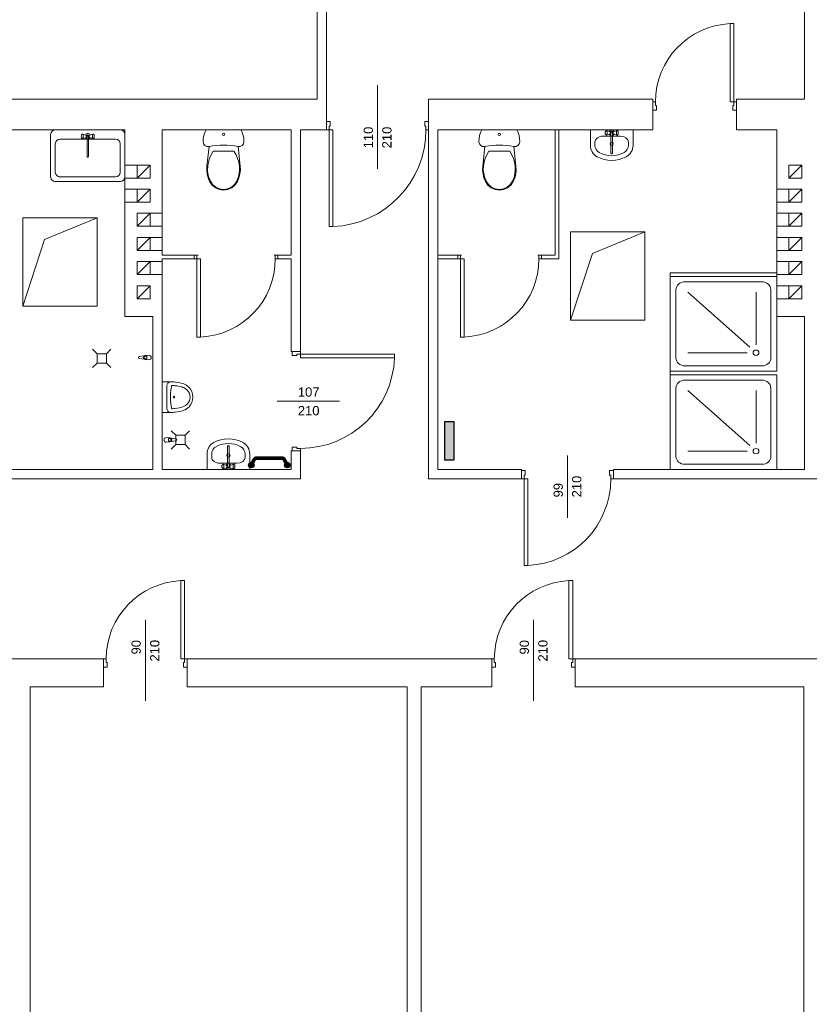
# Model space of a CAD drawing. Header units: millimetres. Extents: x 12683 to 90307, y 30842 to 62253.
# Tile 38 of 152: x 49751 to 50602, y 35374 to 36434. Entities that reach past the tile are written whole.
import ezdxf

# ---------------------------------------------------------------- set-up
doc = ezdxf.new("R2010")
doc.units = ezdxf.units.MM
doc.header["$LTSCALE"] = 0.6
doc.layers.add('zzz_podklady_drzwi_opisy', color=252, linetype='Continuous', lineweight=15)
doc.layers.add('zzz_podklady_sciany', color=252, linetype='Continuous', lineweight=15)
doc.layers.add('zzz_podklady_grzejniki_ist', color=252, linetype='Continuous')
doc.styles.add('GENERATED_STYLE_1', font='ARIAL.TTF')

msp = doc.modelspace()

# ---------------------------------------------------------------- hatches: boundary and pattern name
at = {"layer": 'zzz_podklady_grzejniki_ist'}
msp.add_hatch(color=256, dxfattribs=at).paths.add_polyline_path([(50208.6, 35959.8), (50218.6, 35959.8), (50218.6, 36001.6), (50208.6, 36001.6)], flags=0)
for points in [[(50003.5, 35954.5, 1), (49997.5, 35954.5, 1)], [(50042.3, 35954.5, 1), (50036.3, 35954.5, 1)]]:
    msp.add_hatch(color=256, dxfattribs=at).paths.add_polyline_path(points)

# ---------------------------------------------------------------- linework, layer by layer
at = {"layer": 'zzz_podklady_drzwi_opisy'}
for p, q in [((50520.2, 36430.1), (50516.2, 36430.1)), ((50516.2, 36430.1), (50516.2, 36345.7)), ((50520.2, 36345.7), (50520.2, 36430.1)), ((50136.5, 36273.5), (50136.5, 36363.7)), ((50433, 36345.7), (50433, 36336.7)), ((50435.8, 36345.7), (50433, 36345.7)), ((50433, 36345.7), (50433, 36336.7)), ((50433, 36345.7), (50433, 36336.7)), ((50433, 36336.7), (50437, 36336.7)), ((50435.8, 36341.7), (50435.8, 36345.7)), ((50437, 36341.7), (50435.8, 36341.7)), ((50437, 36336.7), (50437, 36341.7)), ((50516.2, 36345.7), (50520.2, 36345.7)), ((50520.2, 36341.7), (50519, 36341.7)), ((50519, 36341.7), (50519, 36336.7)), ((50519, 36336.7), (50523, 36336.7)), ((50523, 36345.7), (50520.2, 36345.7)), ((50520.2, 36345.7), (50520.2, 36341.7)), ((50523, 36345.7), (50523, 36336.7)), ((50523, 36336.7), (50523, 36345.7)), ((50523, 36345.7), (50523, 36336.7)), ((50085.5, 36324.7), (50081.5, 36324.7)), ((50085.5, 36319.7), (50085.5, 36324.7)), ((50191.5, 36324.7), (50187.5, 36324.7)), ((50187.5, 36324.7), (50187.5, 36319.7)), ((50081.5, 36315.7), (50084.3, 36315.7)), ((50084.3, 36315.7), (50084.3, 36319.7)), ((50084.3, 36319.7), (50085.5, 36319.7)), ((50084.3, 36315.7), (50084.3, 36211.3)), ((50088.3, 36315.7), (50084.3, 36315.7)), ((50088.3, 36211.3), (50088.3, 36315.7)), ((50187.5, 36319.7), (50188.7, 36319.7)), ((50188.7, 36319.7), (50188.7, 36315.7)), ((50188.7, 36315.7), (50191.5, 36315.7)), ((50084.3, 36211.3), (50088.3, 36211.3)), ((49942, 36176.7), (49942, 36092.3)), ((49946, 36176.7), (49942, 36176.7)), ((49946, 36092.3), (49946, 36176.7)), ((50225.9, 36176.7), (50225.9, 36092.3)), ((50229.9, 36176.7), (50225.9, 36176.7)), ((50229.9, 36092.3), (50229.9, 36176.7)), ((49942, 36092.3), (49946, 36092.3)), ((50225.9, 36092.3), (50229.9, 36092.3)), ((50044.5, 36072.7), (50044.5, 36076.7)), ((50049.5, 36072.7), (50044.5, 36072.7)), ((50053.5, 36073.9), (50049.5, 36073.9)), ((50049.5, 36073.9), (50049.5, 36072.7)), ((50053.5, 36076.7), (50053.5, 36073.9)), ((50053.5, 36073.9), (50154.9, 36073.9)), ((50053.5, 36069.9), (50053.5, 36073.9)), ((50154.9, 36073.9), (50154.9, 36069.9)), ((50154.9, 36069.9), (50053.5, 36069.9)), ((50095.6, 36023.2), (50028.5, 36023.2)), ((50044.5, 35969.7), (50044.5, 35973.7)), ((50044.5, 35973.7), (50049.5, 35973.7)), ((50049.5, 35973.7), (50049.5, 35972.5)), ((50049.5, 35972.5), (50053.5, 35972.5)), ((50053.5, 35972.5), (50053.5, 35969.7)), ((50341, 35897.5), (50341, 35964.7)), ((50295.5, 35948.7), (50291.5, 35948.7)), ((50294.3, 35939.7), (50294.3, 35943.7)), ((50294.3, 35943.7), (50295.5, 35943.7)), ((50295.5, 35943.7), (50295.5, 35948.7)), ((50390.5, 35948.7), (50386.5, 35948.7)), ((50386.5, 35948.7), (50386.5, 35943.7)), ((50386.5, 35943.7), (50387.7, 35943.7)), ((50387.7, 35943.7), (50387.7, 35939.7)), ((50291.5, 35939.7), (50294.3, 35939.7)), ((50294.3, 35939.7), (50294.3, 35846.3)), ((50298.3, 35939.7), (50294.3, 35939.7)), ((50298.3, 35846.3), (50298.3, 35939.7)), ((50387.7, 35939.7), (50390.5, 35939.7)), ((50294.3, 35846.3), (50298.3, 35846.3)), ((49928.7, 35830.1), (49924.7, 35830.1)), ((49924.7, 35830.1), (49924.7, 35745.7)), ((49928.7, 35745.7), (49928.7, 35830.1)), ((50346.7, 35830.1), (50342.7, 35830.1)), ((50342.7, 35830.1), (50342.7, 35745.7)), ((50346.7, 35745.7), (50346.7, 35830.1)), ((49886.5, 35787.8), (49886.5, 35700.7)), ((50304.5, 35787.8), (50304.5, 35700.7)), ((49841.5, 35745.7), (49841.5, 35736.7)), ((49844.3, 35745.7), (49841.5, 35745.7)), ((49841.5, 35745.7), (49841.5, 35736.7)), ((49841.5, 35745.7), (49841.5, 35736.7)), ((49844.3, 35741.7), (49844.3, 35745.7)), ((49845.5, 35741.7), (49844.3, 35741.7)), ((49845.5, 35736.7), (49845.5, 35741.7)), ((49924.7, 35745.7), (49928.7, 35745.7)), ((49928.7, 35741.7), (49927.5, 35741.7)), ((49927.5, 35741.7), (49927.5, 35736.7)), ((49931.5, 35745.7), (49928.7, 35745.7)), ((49928.7, 35745.7), (49928.7, 35741.7)), ((49931.5, 35745.7), (49931.5, 35736.7)), ((49931.5, 35736.7), (49931.5, 35745.7)), ((49931.5, 35745.7), (49931.5, 35736.7)), ((50259.5, 35745.7), (50259.5, 35736.7)), ((50262.3, 35745.7), (50259.5, 35745.7)), ((50259.5, 35745.7), (50259.5, 35736.7)), ((50259.5, 35745.7), (50259.5, 35736.7)), ((50262.3, 35741.7), (50262.3, 35745.7)), ((50263.5, 35741.7), (50262.3, 35741.7)), ((50263.5, 35736.7), (50263.5, 35741.7)), ((50342.7, 35745.7), (50346.7, 35745.7)), ((50346.7, 35741.7), (50345.5, 35741.7)), ((50345.5, 35741.7), (50345.5, 35736.7)), ((50349.5, 35745.7), (50346.7, 35745.7)), ((50346.7, 35745.7), (50346.7, 35741.7)), ((50349.5, 35745.7), (50349.5, 35736.7)), ((50349.5, 35736.7), (50349.5, 35745.7)), ((50349.5, 35745.7), (50349.5, 35736.7)), ((49841.5, 35736.7), (49845.5, 35736.7)), ((49927.5, 35736.7), (49931.5, 35736.7)), ((50259.5, 35736.7), (50263.5, 35736.7)), ((50345.5, 35736.7), (50349.5, 35736.7))]:
    msp.add_line(p, q, dxfattribs=at)
for centre, radius, start, end in [((50520.2, 36345.7), 84.4, 92.7165, 180), ((50084.3, 36315.7), 104.4, 272.1958, 0), ((49942, 36176.7), 84.4, 272.7165, 0), ((50225.9, 36176.7), 84.4, 272.7165, 0), ((50053.5, 36073.9), 101.4, 270, 357.7392), ((50294.3, 35939.7), 93.4, 272.4545, 0), ((49928.7, 35745.7), 84.4, 92.7165, 180), ((50346.7, 35745.7), 84.4, 92.7165, 180)]:
    msp.add_arc(centre, radius, start, end, dxfattribs=at)
at = {"layer": 'zzz_podklady_grzejniki_ist'}
for p, q in [((50208.6, 36001.6), (50218.6, 36001.6)), ((50208.6, 36001.6), (50208.6, 35959.8)), ((50218.6, 36001.6), (50218.6, 35959.8)), ((50218.6, 35959.8), (50208.6, 35959.8))]:
    msp.add_line(p, q, dxfattribs=at)
at = {"layer": 'zzz_podklady_grzejniki_ist', "const_width": 4}
msp.add_lwpolyline([(50001.4, 35956.2), (50003.7, 35960.4, -0.276253), (50006.3, 35962), (50033.4, 35962, -0.276253), (50036.1, 35960.4), (50038.3, 35956.2)], format="xyb", dxfattribs=at)
at = {"layer": 'zzz_podklady_grzejniki_ist'}
for centre in [(50000.5, 35954.5), (50039.3, 35954.5)]:
    msp.add_circle(centre, 3, dxfattribs=at)
at = {"layer": 'zzz_podklady_sciany'}
for p, q in [((50071.5, 36910.7), (50071.5, 36348.7)), ((50081.5, 36348.7), (50081.5, 36910.7)), ((50596.5, 36910.7), (50596.5, 36348.7)), ((50071.5, 36348.7), (49536.5, 36348.7)), ((50081.5, 36324.7), (50081.5, 36348.7)), ((50191.5, 36324.7), (50191.5, 36348.7)), ((50433, 36348.7), (50191.5, 36348.7)), ((50433, 36348.7), (50433, 36315.7)), ((50596.5, 36348.7), (50523, 36348.7)), ((50523, 36348.7), (50523, 36315.7)), ((50081.5, 36315.7), (50081.5, 36324.7)), ((50081.5, 36324.7), (50081.5, 36315.7)), ((50081.5, 36315.7), (50081.5, 36324.7)), ((50191.5, 36315.7), (50191.5, 36324.7)), ((50191.5, 36315.7), (50191.5, 36324.7)), ((50191.5, 36315.7), (50191.5, 36324.7)), ((49536.5, 36315.7), (49864.5, 36315.7)), ((49859.5, 36315.7), (49789.5, 36315.7)), ((49864.5, 36315.7), (49864.5, 36114.7)), ((49904.5, 36315.7), (50043.5, 36315.7)), ((49904.5, 36180.7), (49904.5, 36315.7)), ((49950.5, 36312.6), (49951.8, 36315.7)), ((49951.8, 36315.7), (49989.6, 36315.7)), ((49989.6, 36315.7), (49990.9, 36312.6)), ((50043.5, 36315.7), (50043.5, 36180.7)), ((50053.5, 36315.7), (50081.5, 36315.7)), ((50053.5, 36076.7), (50053.5, 36315.7)), ((50191.5, 36315.7), (50191.5, 35939.7)), ((50201.5, 35949.7), (50201.5, 36315.7)), ((50201.5, 36315.7), (50433, 36315.7)), ((50247.5, 36312.6), (50248.8, 36315.7)), ((50248.8, 36315.7), (50286.6, 36315.7)), ((50286.6, 36315.7), (50287.9, 36312.6)), ((50327.8, 36315.7), (50327.8, 36180.7)), ((50331.8, 36176.7), (50331.8, 36315.7)), ((50365.7, 36315.7), (50365.7, 36298.9)), ((50411.7, 36315.7), (50365.7, 36315.7)), ((50381.9, 36313.9), (50381.8, 36313.4)), ((50382.2, 36314.3), (50381.9, 36313.9)), ((50382.7, 36314.7), (50382.2, 36314.3)), ((50383, 36314.8), (50382.7, 36314.7)), ((50383.2, 36314.7), (50383, 36314.8)), ((50386.7, 36313.6), (50383, 36314.8)), ((50383.5, 36314.2), (50383.2, 36314.7)), ((50383.7, 36313.6), (50383.5, 36314.2)), ((50390.7, 36313.6), (50394.5, 36314.8)), ((50393.9, 36314.2), (50393.8, 36313.6)), ((50394.2, 36314.7), (50393.9, 36314.2)), ((50394.5, 36314.8), (50394.2, 36314.7)), ((50394.8, 36314.7), (50394.5, 36314.8)), ((50394.8, 36314.7), (50395.3, 36314.3)), ((50395.5, 36313.9), (50395.3, 36314.3)), ((50395.6, 36313.4), (50395.5, 36313.9)), ((50411.7, 36315.7), (50411.7, 36298.9)), ((50523, 36315.7), (50566.5, 36315.7)), ((50566.5, 36315.7), (50566.5, 36114.7)), ((49784.5, 36310.7), (49784.5, 36264.8)), ((49854.5, 36305.7), (49794.5, 36305.7)), ((49817.6, 36309.7), (49817.5, 36309)), ((49817.5, 36309), (49817.5, 36308.3)), ((49817.5, 36308.3), (49817.6, 36307.7)), ((49817.7, 36310.2), (49817.6, 36309.7)), ((49817.6, 36307.7), (49817.7, 36307.1)), ((49817.9, 36310.5), (49817.7, 36310.2)), ((49817.7, 36307.1), (49817.9, 36306.8)), ((49818.5, 36310.9), (49817.9, 36310.5)), ((49818.5, 36306.4), (49817.9, 36306.8)), ((49818.7, 36311.1), (49818.5, 36310.9)), ((49818.5, 36306.4), (49818.7, 36306.3)), ((49819, 36310.9), (49818.7, 36311.1)), ((49822.5, 36309.9), (49818.7, 36311.1)), ((49822.5, 36307.5), (49818.7, 36306.3)), ((49818.7, 36306.3), (49819, 36306.4)), ((49819.3, 36310.5), (49819, 36310.9)), ((49819, 36306.4), (49819.3, 36306.8)), ((49819.5, 36309.9), (49819.3, 36310.5)), ((49819.3, 36306.8), (49819.5, 36307.5)), ((49819.6, 36309.1), (49819.5, 36309.9)), ((49819.5, 36307.5), (49819.6, 36308.3)), ((49819.6, 36308.3), (49819.6, 36309.1)), ((49823.7, 36308.8), (49823.7, 36286.8)), ((49825.3, 36286.8), (49825.3, 36308.8)), ((49826.5, 36309.9), (49830.3, 36311.1)), ((49826.5, 36307.5), (49830.3, 36306.3)), ((49829.6, 36309.9), (49829.5, 36309.1)), ((49829.5, 36309.1), (49829.5, 36308.3)), ((49829.5, 36308.3), (49829.6, 36307.5)), ((49829.7, 36310.5), (49829.6, 36309.9)), ((49829.6, 36307.5), (49829.7, 36306.8)), ((49830, 36310.9), (49829.7, 36310.5)), ((49829.7, 36306.8), (49830, 36306.4)), ((49830.3, 36311.1), (49830, 36310.9)), ((49830, 36306.4), (49830.3, 36306.3)), ((49830.5, 36310.9), (49830.3, 36311.1)), ((49830.3, 36306.3), (49830.5, 36306.4)), ((49830.5, 36310.9), (49831.1, 36310.5)), ((49830.5, 36306.4), (49831.1, 36306.8)), ((49831.3, 36310.2), (49831.1, 36310.5)), ((49831.1, 36306.8), (49831.3, 36307.1)), ((49831.4, 36309.7), (49831.3, 36310.2)), ((49831.3, 36307.1), (49831.4, 36307.7)), ((49831.5, 36309), (49831.4, 36309.7)), ((49831.4, 36307.7), (49831.5, 36308.3)), ((49831.5, 36308.3), (49831.5, 36309)), ((49864.5, 36264.8), (49864.5, 36310.7)), ((49948.7, 36302.7), (49948.9, 36306.1)), ((49948.9, 36306.1), (49949.5, 36309.4)), ((49949.5, 36309.4), (49950.5, 36312.6)), ((49990.9, 36312.6), (49991.9, 36309.4)), ((49991.9, 36309.4), (49992.5, 36306.1)), ((49992.5, 36306.1), (49992.7, 36302.7)), ((50245.7, 36302.7), (50245.9, 36306.1)), ((50245.9, 36306.1), (50246.5, 36309.4)), ((50246.5, 36309.4), (50247.5, 36312.6)), ((50287.9, 36312.6), (50288.9, 36309.4)), ((50288.9, 36309.4), (50289.5, 36306.1)), ((50289.5, 36306.1), (50289.7, 36302.7)), ((50379.6, 36308.9), (50379.6, 36308.9)), ((50397.8, 36308.9), (50379.6, 36308.9)), ((50381.8, 36313.4), (50381.7, 36312.7)), ((50381.7, 36312.7), (50381.7, 36312.1)), ((50381.7, 36312.1), (50381.8, 36311.4)), ((50381.8, 36311.4), (50381.9, 36310.9)), ((50381.9, 36310.9), (50382.2, 36310.5)), ((50382.7, 36310.1), (50382.2, 36310.5)), ((50382.7, 36310.1), (50383, 36310)), ((50386.7, 36311.2), (50383, 36310)), ((50383, 36310), (50383.2, 36310.1)), ((50383.2, 36310.1), (50383.5, 36310.6)), ((50383.5, 36310.6), (50383.7, 36311.2)), ((50383.8, 36312.8), (50383.7, 36313.6)), ((50383.7, 36311.2), (50383.8, 36312)), ((50383.8, 36312), (50383.8, 36312.8)), ((50387.9, 36312.5), (50387.9, 36290.5)), ((50389.5, 36290.5), (50389.5, 36312.5)), ((50390.7, 36311.2), (50394.5, 36310)), ((50393.8, 36313.6), (50393.7, 36312.8)), ((50393.7, 36312.8), (50393.7, 36312)), ((50393.7, 36312), (50393.8, 36311.2)), ((50393.8, 36311.2), (50393.9, 36310.6)), ((50393.9, 36310.6), (50394.2, 36310.1)), ((50394.2, 36310.1), (50394.5, 36310)), ((50394.5, 36310), (50394.8, 36310.1)), ((50394.8, 36310.1), (50395.3, 36310.5)), ((50395.3, 36310.5), (50395.5, 36310.9)), ((50395.5, 36310.9), (50395.6, 36311.4)), ((50395.7, 36312.7), (50395.6, 36313.4)), ((50395.6, 36311.4), (50395.7, 36312.1)), ((50395.7, 36312.1), (50395.7, 36312.7)), ((49789.5, 36300.7), (49789.5, 36269.8)), ((49859.5, 36269.8), (49859.5, 36300.7)), ((49949.2, 36300.5), (49948.7, 36302.7)), ((49950.6, 36298.6), (49949.2, 36300.5)), ((49952.7, 36297.6), (49950.6, 36298.6)), ((49955.1, 36297.5), (49952.7, 36297.6)), ((49952.8, 36276.4), (49955.1, 36297.5)), ((49988.7, 36297.6), (49986.3, 36297.5)), ((49986.3, 36297.5), (49988.6, 36276.4)), ((49990.7, 36298.6), (49988.7, 36297.6)), ((49992.2, 36300.5), (49990.7, 36298.6)), ((49992.7, 36302.7), (49992.2, 36300.5)), ((50246.2, 36300.5), (50245.7, 36302.7)), ((50247.6, 36298.6), (50246.2, 36300.5)), ((50249.7, 36297.6), (50247.6, 36298.6)), ((50252.1, 36297.5), (50249.7, 36297.6)), ((50249.8, 36276.4), (50252.1, 36297.5)), ((50285.7, 36297.6), (50283.3, 36297.5)), ((50283.3, 36297.5), (50285.6, 36276.4)), ((50287.7, 36298.6), (50285.7, 36297.6)), ((50289.2, 36300.5), (50287.7, 36298.6)), ((50289.7, 36302.7), (50289.2, 36300.5)), ((50370.7, 36302.2), (50370.7, 36298.9)), ((50406.7, 36302.2), (50406.7, 36298.9)), ((49954.3, 36280.6), (49955.5, 36284.8)), ((49955.5, 36284.8), (49957.3, 36288.8)), ((49957.3, 36288.8), (49959.4, 36292.6)), ((49959.4, 36292.6), (49981.9, 36292.6)), ((49981.9, 36292.6), (49984.1, 36288.8)), ((49984.1, 36288.8), (49985.8, 36284.8)), ((49985.8, 36284.8), (49987.1, 36280.6)), ((50251.3, 36280.6), (50252.5, 36284.8)), ((50252.5, 36284.8), (50254.3, 36288.8)), ((50254.3, 36288.8), (50256.4, 36292.6)), ((50256.4, 36292.6), (50278.9, 36292.6)), ((50278.9, 36292.6), (50281.1, 36288.8)), ((50281.1, 36288.8), (50282.8, 36284.8)), ((50282.8, 36284.8), (50284.1, 36280.6)), ((49877.5, 36277.7), (49864.5, 36277.7)), ((49877.5, 36263.7), (49891.5, 36277.7)), ((49952.6, 36272.1), (49952.8, 36276.4)), ((49953.1, 36267.9), (49952.6, 36272.1)), ((49953.4, 36272.2), (49953.6, 36276.3)), ((49953.9, 36268.1), (49953.4, 36272.2)), ((49953.6, 36276.3), (49954.3, 36280.6)), ((49987.1, 36280.6), (49987.8, 36276.3)), ((49987.9, 36272.2), (49987.5, 36268.1)), ((49987.8, 36276.3), (49987.9, 36272.2)), ((49988.8, 36272.1), (49988.3, 36267.9)), ((49988.6, 36276.4), (49988.8, 36272.1)), ((50249.6, 36272.1), (50249.8, 36276.4)), ((50250.1, 36267.9), (50249.6, 36272.1)), ((50250.4, 36272.2), (50250.6, 36276.3)), ((50250.9, 36268.1), (50250.4, 36272.2)), ((50250.6, 36276.3), (50251.3, 36280.6)), ((50284.1, 36280.6), (50284.8, 36276.3)), ((50284.9, 36272.2), (50284.5, 36268.1)), ((50284.8, 36276.3), (50284.9, 36272.2)), ((50285.8, 36272.1), (50285.3, 36267.9)), ((50285.6, 36276.4), (50285.8, 36272.1)), ((50579.5, 36263.7), (50593.5, 36277.7)), ((49794.5, 36264.8), (49854.5, 36264.8)), ((49877.5, 36263.7), (49864.5, 36263.7)), ((49954.1, 36263.8), (49953.1, 36267.9)), ((49954.9, 36264.1), (49953.9, 36268.1)), ((49955.7, 36259.9), (49954.1, 36263.8)), ((49956.5, 36260.3), (49954.9, 36264.1)), ((49986.5, 36264.1), (49984.9, 36260.3)), ((49987.3, 36263.8), (49985.6, 36259.9)), ((49987.5, 36268.1), (49986.5, 36264.1)), ((49988.3, 36267.9), (49987.3, 36263.8)), ((50251.1, 36263.8), (50250.1, 36267.9)), ((50251.9, 36264.1), (50250.9, 36268.1)), ((50252.7, 36259.9), (50251.1, 36263.8)), ((50253.5, 36260.3), (50251.9, 36264.1)), ((50283.5, 36264.1), (50281.9, 36260.3)), ((50284.3, 36263.8), (50282.6, 36259.9)), ((50284.5, 36268.1), (50283.5, 36264.1)), ((50285.3, 36267.9), (50284.3, 36263.8)), ((49789.5, 36259.8), (49859.5, 36259.8)), ((49877.5, 36251.7), (49864.5, 36251.7)), ((49877.5, 36237.7), (49891.5, 36251.7)), ((49958.3, 36256.1), (49955.7, 36259.9)), ((49958.9, 36256.7), (49956.5, 36260.3)), ((49961.9, 36253.2), (49958.3, 36256.1)), ((49962.3, 36253.8), (49958.9, 36256.7)), ((49966.1, 36251.3), (49961.9, 36253.2)), ((49966.3, 36252.1), (49962.3, 36253.8)), ((49970.7, 36250.7), (49966.1, 36251.3)), ((49970.7, 36251.5), (49966.3, 36252.1)), ((49975.1, 36252.1), (49970.7, 36251.5)), ((49975.3, 36251.3), (49970.7, 36250.7)), ((49979.1, 36253.8), (49975.1, 36252.1)), ((49979.5, 36253.2), (49975.3, 36251.3)), ((49982.4, 36256.7), (49979.1, 36253.8)), ((49983, 36256.1), (49979.5, 36253.2)), ((49984.9, 36260.3), (49982.4, 36256.7)), ((49985.6, 36259.9), (49983, 36256.1)), ((50255.3, 36256.1), (50252.7, 36259.9)), ((50255.9, 36256.7), (50253.5, 36260.3)), ((50258.9, 36253.2), (50255.3, 36256.1)), ((50259.3, 36253.8), (50255.9, 36256.7)), ((50263.1, 36251.3), (50258.9, 36253.2)), ((50263.3, 36252.1), (50259.3, 36253.8)), ((50267.7, 36250.7), (50263.1, 36251.3)), ((50267.7, 36251.5), (50263.3, 36252.1)), ((50272.1, 36252.1), (50267.7, 36251.5)), ((50272.3, 36251.3), (50267.7, 36250.7)), ((50276.1, 36253.8), (50272.1, 36252.1)), ((50276.5, 36253.2), (50272.3, 36251.3)), ((50279.4, 36256.7), (50276.1, 36253.8)), ((50280, 36256.1), (50276.5, 36253.2)), ((50281.9, 36260.3), (50279.4, 36256.7)), ((50282.6, 36259.9), (50280, 36256.1)), ((50579.5, 36251.7), (50566.5, 36251.7)), ((50579.5, 36237.7), (50593.5, 36251.7)), ((49877.5, 36237.7), (49864.5, 36237.7)), ((50579.5, 36237.7), (50566.5, 36237.7)), ((49754.5, 36220.7), (49754.5, 36125.7)), ((49834.5, 36220.7), (49754.5, 36220.7)), ((49777.9, 36197.3), (49834.5, 36220.7)), ((49834.5, 36125.7), (49834.5, 36220.7)), ((49877.5, 36211.7), (49891.5, 36225.7)), ((49891.5, 36225.7), (49904.5, 36225.7)), ((50579.5, 36225.7), (50566.5, 36225.7)), ((50579.5, 36211.7), (50593.5, 36225.7)), ((49891.5, 36211.7), (49904.5, 36211.7)), ((50579.5, 36211.7), (50566.5, 36211.7)), ((49777.9, 36197.3), (49754.5, 36125.7)), ((49877.5, 36185.7), (49891.5, 36199.7)), ((49891.5, 36199.7), (49904.5, 36199.7)), ((50344.5, 36205.7), (50344.5, 36110.7)), ((50424.5, 36205.7), (50344.5, 36205.7)), ((50367.9, 36182.3), (50424.5, 36205.7)), ((50424.5, 36110.7), (50424.5, 36205.7)), ((50579.5, 36199.7), (50566.5, 36199.7)), ((50579.5, 36185.7), (50593.5, 36199.7)), ((49891.5, 36185.7), (49904.5, 36185.7)), ((49939.2, 36180.7), (49904.5, 36180.7)), ((49904.5, 36114.7), (49904.5, 36176.7)), ((49904.5, 36176.7), (49939.2, 36176.7)), ((49939.2, 36176.7), (49939.2, 36180.7)), ((49943.2, 36180.7), (49939.2, 36180.7)), ((49939.2, 36180.7), (49939.2, 36176.7)), ((49939.2, 36176.7), (49939.2, 36180.7)), ((49939.2, 36176.7), (49942, 36176.7)), ((49942, 36176.7), (49942, 36180.7)), ((49942, 36180.7), (49943.2, 36180.7)), ((50029.2, 36180.7), (50025.2, 36180.7)), ((50025.2, 36180.7), (50026.4, 36180.7)), ((50026.4, 36180.7), (50026.4, 36176.7)), ((50026.4, 36176.7), (50029.2, 36176.7)), ((50029.2, 36176.7), (50029.2, 36180.7)), ((50043.5, 36180.7), (50029.2, 36180.7)), ((50029.2, 36176.7), (50029.2, 36180.7)), ((50029.2, 36176.7), (50029.2, 36180.7)), ((50029.2, 36176.7), (50043.5, 36176.7)), ((50043.5, 36176.7), (50043.5, 36076.7)), ((50223.1, 36180.7), (50201.5, 36180.7)), ((50201.5, 36176.7), (50223.1, 36176.7)), ((50223.1, 36176.7), (50223.1, 36180.7)), ((50227.1, 36180.7), (50223.1, 36180.7)), ((50223.1, 36180.7), (50223.1, 36176.7)), ((50223.1, 36176.7), (50223.1, 36180.7)), ((50223.1, 36176.7), (50225.9, 36176.7)), ((50225.9, 36176.7), (50225.9, 36180.7)), ((50225.9, 36180.7), (50227.1, 36180.7)), ((50313.1, 36180.7), (50309.1, 36180.7)), ((50309.1, 36180.7), (50310.3, 36180.7)), ((50310.3, 36180.7), (50310.3, 36176.7)), ((50310.3, 36176.7), (50313.1, 36176.7)), ((50313.1, 36176.7), (50313.1, 36180.7)), ((50327.8, 36180.7), (50313.1, 36180.7)), ((50313.1, 36176.7), (50313.1, 36180.7)), ((50313.1, 36176.7), (50313.1, 36180.7)), ((50313.1, 36176.7), (50331.8, 36176.7)), ((50367.9, 36182.3), (50344.5, 36110.7)), ((50579.5, 36185.7), (50566.5, 36185.7)), ((49877.5, 36159.7), (49891.5, 36173.7)), ((49891.5, 36173.7), (49904.5, 36173.7)), ((50579.5, 36173.7), (50566.5, 36173.7)), ((50579.5, 36159.7), (50593.5, 36173.7)), ((49891.5, 36159.7), (49904.5, 36159.7)), ((50566.5, 36161.7), (50451.5, 36161.7)), ((50451.5, 36161.7), (50451.5, 36157.7)), ((50451.5, 36161.7), (50566.5, 36161.7)), ((50451.5, 36157.7), (50566.5, 36157.7)), ((50566.5, 36157.7), (50451.5, 36157.7)), ((50451.5, 36157.7), (50451.5, 36055.7)), ((50579.5, 36159.7), (50566.5, 36159.7)), ((50566.5, 36157.7), (50566.5, 36055.7)), ((50566.5, 36055.7), (50566.5, 36157.7)), ((49877.5, 36133.7), (49891.5, 36147.7)), ((50550.5, 36152), (50467.5, 36152)), ((50579.5, 36147.7), (50566.5, 36147.7)), ((50579.5, 36133.7), (50593.5, 36147.7)), ((50457.9, 36069.8), (50457.9, 36143.5)), ((50537.4, 36081.5), (50470.7, 36140.7)), ((50544.1, 36084), (50544.1, 36140.7)), ((50560.1, 36069.8), (50560.1, 36143.5)), ((50579.5, 36133.7), (50566.5, 36133.7)), ((49754.5, 36125.7), (49834.5, 36125.7)), ((49864.5, 36114.7), (49894.5, 36114.7)), ((49894.5, 36114.7), (49894.5, 35949.7)), ((49904.5, 35949.7), (49904.5, 36114.7)), ((50566.5, 36114.7), (50596.5, 36114.7)), ((50596.5, 36114.7), (50596.5, 35949.7)), ((50344.5, 36110.7), (50424.5, 36110.7)), ((49834.6, 36074.4), (49829.7, 36079.2)), ((49834.6, 36064.4), (49834.6, 36074.4)), ((49834.6, 36074.4), (49844.6, 36074.4)), ((49844.6, 36074.4), (49849.4, 36079.2)), ((49844.6, 36064.4), (49844.6, 36074.4)), ((49879.9, 36071.6), (49885.2, 36072.2)), ((49886.2, 36072.5), (49890.4, 36072.9)), ((49887.9, 36071.8), (49886.4, 36071.8)), ((49887.9, 36069.1), (49887.9, 36071.8)), ((50044.5, 36076.7), (50043.5, 36076.7)), ((50053.5, 36076.7), (50044.5, 36076.7)), ((50044.5, 36076.7), (50053.5, 36076.7)), ((50053.5, 36076.7), (50044.5, 36076.7)), ((50534.6, 36075.5), (50470.7, 36075.5)), ((49834.6, 36064.4), (49829.7, 36059.5)), ((49844.6, 36064.4), (49834.6, 36064.4)), ((49844.6, 36064.4), (49849.4, 36059.5)), ((49885.2, 36068.7), (49879.9, 36069.3)), ((49886.2, 36068.3), (49890.4, 36067.9)), ((49886.4, 36069.1), (49887.9, 36069.1)), ((50550.5, 36061.3), (50467.5, 36061.3)), ((50566.5, 36055.7), (50451.5, 36055.7)), ((50451.5, 36055.7), (50451.5, 36051.7)), ((50451.5, 36055.7), (50566.5, 36055.7)), ((50451.5, 36051.7), (50566.5, 36051.7)), ((50566.5, 36051.7), (50451.5, 36051.7)), ((50451.5, 36051.7), (50451.5, 35949.7)), ((50566.5, 35949.7), (50566.5, 36051.7)), ((50596.5, 36051.7), (50596.5, 35949.7)), ((50596.5, 35949.7), (50596.5, 36051.7)), ((49904.5, 36044.2), (49908.8, 36044.2)), ((49904.5, 36011.2), (49904.5, 36044.2)), ((49908.8, 36044.2), (49909.6, 36044.2)), ((49909.5, 36039.6), (49909.7, 36040.5)), ((49909.5, 36038.6), (49909.5, 36039.6)), ((49909.5, 36016.7), (49909.5, 36038.6)), ((49909.6, 36044.2), (49912.9, 36044.2)), ((49909.7, 36040.5), (49910, 36041.3)), ((49910, 36041.3), (49910.4, 36042.1)), ((49910.4, 36042.1), (49910.8, 36042.8)), ((49910.8, 36042.8), (49911.4, 36043.3)), ((49911.4, 36043.3), (49912, 36043.8)), ((49912, 36043.8), (49912.6, 36044.1)), ((49912.6, 36044.1), (49913.3, 36044.2)), ((49912.9, 36044.2), (49913.3, 36044.2)), ((49915.7, 36044.1), (49913.2, 36044.2)), ((49914, 36035.2), (49914.5, 36038.9)), ((49914.5, 36039.3), (49914.7, 36039.6)), ((49914.5, 36038.9), (49914.5, 36039.3)), ((49914.7, 36039.6), (49914.9, 36039.9)), ((49914.9, 36039.9), (49915.1, 36040.1)), ((49915.1, 36040.1), (49915.3, 36040.2)), ((49915.3, 36040.2), (49915.6, 36040.2)), ((49915.6, 36040.2), (49917.4, 36040.1)), ((49917.6, 36044), (49915.7, 36044.1)), ((49917.4, 36040.1), (49918.2, 36040)), ((49918.4, 36043.9), (49917.6, 36044)), ((49918.2, 36040), (49920.7, 36039.7)), ((49921, 36043.5), (49918.4, 36043.9)), ((49920.7, 36039.7), (49923.2, 36039.2)), ((49923.6, 36043), (49921, 36043.5)), ((49923.2, 36039.2), (49925.6, 36038.6)), ((49926.2, 36042.4), (49923.6, 36043)), ((49925.6, 36038.6), (49927, 36038.2)), ((49927.8, 36041.9), (49926.2, 36042.4)), ((49927, 36038.2), (49928.3, 36037.6)), ((49929.3, 36041.2), (49927.8, 36041.9)), ((49930.8, 36040.4), (49929.3, 36041.2)), ((49932.2, 36039.3), (49930.8, 36040.4)), ((49933.5, 36038.2), (49932.2, 36039.3)), ((49935.2, 36036.1), (49933.5, 36038.2)), ((50550.5, 36046), (50467.5, 36046)), ((49913.7, 36031.5), (49914, 36035.2)), ((49913.7, 36030.4), (49913.7, 36031.5)), ((49913.7, 36025), (49913.7, 36030.4)), ((49928.3, 36037.6), (49929.6, 36036.8)), ((49929.6, 36036.8), (49930.8, 36036)), ((49930.8, 36036), (49931.8, 36035)), ((49931.8, 36035), (49933.1, 36033.5)), ((49933.1, 36033.5), (49934, 36031.8)), ((49934, 36031.8), (49934.5, 36029.8)), ((49934.5, 36029.8), (49934.7, 36027.7)), ((49934.7, 36027.7), (49934.5, 36025.6)), ((49936.5, 36033.6), (49935.2, 36036.1)), ((49937.3, 36030.7), (49936.5, 36033.6)), ((49937.5, 36027.7), (49937.3, 36030.7)), ((49937.3, 36024.6), (49937.5, 36027.7)), ((50457.9, 35963.8), (50457.9, 36037.5)), ((50537.4, 35975.5), (50470.7, 36034.7)), ((50544.1, 35978), (50544.1, 36034.7)), ((50560.1, 35963.8), (50560.1, 36037.5)), ((49913.7, 36023.9), (49913.7, 36025)), ((49914, 36020.2), (49913.7, 36023.9)), ((49914.5, 36016.4), (49914, 36020.2)), ((49927, 36017.2), (49925.6, 36016.8)), ((49928.3, 36017.8), (49927, 36017.2)), ((49929.6, 36018.5), (49928.3, 36017.8)), ((49930.8, 36019.4), (49929.6, 36018.5)), ((49931.8, 36020.3), (49930.8, 36019.4)), ((49933.1, 36021.9), (49931.8, 36020.3)), ((49932.2, 36016), (49933.5, 36017.2)), ((49934, 36023.6), (49933.1, 36021.9)), ((49933.5, 36017.2), (49935.2, 36019.3)), ((49934.5, 36025.6), (49934, 36023.6)), ((49935.2, 36019.3), (49936.5, 36021.8)), ((49936.5, 36021.8), (49937.3, 36024.6)), ((49904.5, 36011.2), (49906.9, 36011.2)), ((49906.9, 36011.2), (49909.2, 36011.2)), ((49909.2, 36011.2), (49909.6, 36011.2)), ((49909.5, 36015.8), (49909.5, 36016.7)), ((49909.7, 36014.9), (49909.5, 36015.8)), ((49909.6, 36011.2), (49912.9, 36011.2)), ((49910, 36014.1), (49909.7, 36014.9)), ((49910.4, 36013.3), (49910, 36014.1)), ((49910.8, 36012.6), (49910.4, 36013.3)), ((49911.4, 36012), (49910.8, 36012.6)), ((49912, 36011.6), (49911.4, 36012)), ((49912.6, 36011.3), (49912, 36011.6)), ((49913.3, 36011.2), (49912.6, 36011.3)), ((49912.9, 36011.2), (49913.3, 36011.2)), ((49913.3, 36011.2), (49915.7, 36011.3)), ((49914.5, 36016.1), (49914.5, 36016.4)), ((49914.7, 36015.8), (49914.5, 36016.1)), ((49914.9, 36015.5), (49914.7, 36015.8)), ((49915.1, 36015.3), (49914.9, 36015.5)), ((49915.3, 36015.2), (49915.1, 36015.3)), ((49915.6, 36015.2), (49915.3, 36015.2)), ((49917.4, 36015.3), (49915.6, 36015.2)), ((49915.7, 36011.3), (49917.6, 36011.4)), ((49918.2, 36015.4), (49917.4, 36015.3)), ((49917.6, 36011.4), (49918.4, 36011.5)), ((49920.7, 36015.7), (49918.2, 36015.4)), ((49918.4, 36011.5), (49921, 36011.8)), ((49923.2, 36016.2), (49920.7, 36015.7)), ((49921, 36011.8), (49923.6, 36012.3)), ((49925.6, 36016.8), (49923.2, 36016.2)), ((49923.6, 36012.3), (49926.2, 36012.9)), ((49926.2, 36012.9), (49927.8, 36013.5)), ((49927.8, 36013.5), (49929.3, 36014.1)), ((49929.3, 36014.1), (49930.8, 36015)), ((49930.8, 36015), (49932.2, 36016)), ((49919.3, 35986.6), (49914.4, 35991.5)), ((49919.3, 35976.6), (49919.3, 35986.6)), ((49929.3, 35986.6), (49919.3, 35986.6)), ((49929.3, 35986.6), (49934.1, 35991.5)), ((49929.3, 35986.6), (49929.3, 35976.6)), ((49913.2, 35983.7), (49909, 35984.1)), ((49913.2, 35979.5), (49909, 35979.1)), ((49911.5, 35983), (49913, 35983)), ((49911.5, 35980.3), (49911.5, 35983)), ((49913, 35980.3), (49911.5, 35980.3)), ((49919.4, 35982.7), (49914.1, 35983.4)), ((49914.1, 35979.9), (49919.4, 35980.5)), ((49919.3, 35976.6), (49914.4, 35971.8)), ((49929.3, 35976.6), (49919.3, 35976.6)), ((49929.3, 35976.6), (49934.1, 35971.8)), ((49975.1, 35952.8), (49975.1, 35974.8)), ((49976.7, 35974.8), (49976.7, 35952.8)), ((49952.9, 35949.7), (49952.9, 35966.5)), ((49957.9, 35963.1), (49957.9, 35966.5)), ((49993.9, 35963.1), (49993.9, 35966.5)), ((49998.9, 35949.7), (49998.9, 35966.5)), ((50044.5, 35969.7), (50043.5, 35969.7)), ((50043.5, 35969.7), (50043.5, 35949.7)), ((50053.5, 35969.7), (50044.5, 35969.7)), ((50053.5, 35969.7), (50044.5, 35969.7)), ((50053.5, 35969.7), (50044.5, 35969.7)), ((50053.5, 35939.7), (50053.5, 35969.7)), ((50534.6, 35969.5), (50470.7, 35969.5)), ((49966.8, 35956.4), (49966.8, 35956.4)), ((49985, 35956.4), (49966.8, 35956.4)), ((49968.9, 35953.3), (49969, 35953.9)), ((49968.9, 35952.6), (49968.9, 35953.3)), ((49969, 35953.9), (49969.2, 35954.5)), ((49969.2, 35954.5), (49969.4, 35954.8)), ((49969.9, 35955.2), (49969.4, 35954.8)), ((49969.9, 35955.2), (49970.2, 35955.3)), ((49970.2, 35955.3), (49970.4, 35955.2)), ((49973.9, 35954.1), (49970.2, 35955.3)), ((49970.4, 35955.2), (49970.7, 35954.8)), ((49970.7, 35954.8), (49970.9, 35954.1)), ((49970.9, 35954.1), (49971, 35953.4)), ((49971, 35953.4), (49971, 35952.5)), ((49977.9, 35954.1), (49981.7, 35955.3)), ((49980.9, 35953.4), (49981, 35954.1)), ((49980.9, 35952.5), (49980.9, 35953.4)), ((49981, 35954.1), (49981.2, 35954.8)), ((49981.2, 35954.8), (49981.4, 35955.2)), ((49981.4, 35955.2), (49981.7, 35955.3)), ((49981.7, 35955.3), (49982, 35955.2)), ((49982, 35955.2), (49982.5, 35954.8)), ((49982.5, 35954.8), (49982.7, 35954.5)), ((49982.7, 35954.5), (49982.8, 35953.9)), ((49982.8, 35953.9), (49982.9, 35953.3)), ((49982.9, 35953.3), (49982.9, 35952.6)), ((50550.5, 35955.3), (50467.5, 35955.3)), ((49894.5, 35949.7), (49646.5, 35949.7)), ((50043.5, 35949.7), (49904.5, 35949.7)), ((49998.9, 35949.7), (49952.9, 35949.7)), ((49969, 35951.9), (49968.9, 35952.6)), ((49969.2, 35951.4), (49969, 35951.9)), ((49969.4, 35951.1), (49969.2, 35951.4)), ((49969.9, 35950.7), (49969.4, 35951.1)), ((49970.2, 35950.5), (49969.9, 35950.7)), ((49973.9, 35951.7), (49970.2, 35950.5)), ((49970.4, 35950.7), (49970.2, 35950.5)), ((49970.7, 35951.1), (49970.4, 35950.7)), ((49970.9, 35951.7), (49970.7, 35951.1)), ((49971, 35952.5), (49970.9, 35951.7)), ((49977.9, 35951.7), (49981.7, 35950.5)), ((49981, 35951.7), (49980.9, 35952.5)), ((49981.2, 35951.1), (49981, 35951.7)), ((49981.4, 35950.7), (49981.2, 35951.1)), ((49981.7, 35950.5), (49981.4, 35950.7)), ((49982, 35950.7), (49981.7, 35950.5)), ((49982, 35950.7), (49982.5, 35951.1)), ((49982.7, 35951.4), (49982.5, 35951.1)), ((49982.8, 35951.9), (49982.7, 35951.4)), ((49982.9, 35952.6), (49982.8, 35951.9)), ((50291.5, 35949.7), (50201.5, 35949.7)), ((50291.5, 35948.7), (50291.5, 35949.7)), ((50291.5, 35939.7), (50291.5, 35948.7)), ((50291.5, 35948.7), (50291.5, 35939.7)), ((50291.5, 35939.7), (50291.5, 35948.7)), ((50390.5, 35948.7), (50390.5, 35949.7)), ((50596.5, 35949.7), (50390.5, 35949.7)), ((50390.5, 35939.7), (50390.5, 35948.7)), ((50390.5, 35939.7), (50390.5, 35948.7)), ((50390.5, 35939.7), (50390.5, 35948.7)), ((50451.5, 35949.7), (50566.5, 35949.7)), ((50566.5, 35949.7), (50559.5, 35949.7)), ((49646.5, 35939.7), (50053.5, 35939.7)), ((50191.5, 35939.7), (50291.5, 35939.7)), ((50390.5, 35939.7), (50656.5, 35939.7)), ((49841.5, 35745.7), (49508.5, 35745.7)), ((49841.5, 35745.7), (49841.5, 35715.7)), ((49931.5, 35745.7), (49931.5, 35715.7)), ((50259.5, 35745.7), (49931.5, 35745.7)), ((50259.5, 35745.7), (50259.5, 35715.7)), ((50349.5, 35745.7), (50349.5, 35715.7)), ((50610.5, 35745.7), (50349.5, 35745.7)), ((49762.5, 35715.7), (49841.5, 35715.7)), ((49762.5, 35150.7), (49762.5, 35715.7)), ((49931.5, 35715.7), (50168.5, 35715.7)), ((50168.5, 35715.7), (50168.5, 35150.7)), ((50183.5, 35715.7), (50259.5, 35715.7)), ((50183.5, 35150.7), (50183.5, 35715.7)), ((50349.5, 35715.7), (50595.5, 35715.7)), ((50595.5, 35715.7), (50595.5, 35150.7))]:
    msp.add_line(p, q, dxfattribs=at)
at = {"layer": 'zzz_podklady_sciany', "flags": 128}
for points in [[(49877.5, 36263.7), (49891.5, 36263.7), (49891.5, 36277.7), (49877.5, 36277.7)], [(50579.5, 36263.7), (50593.5, 36263.7), (50593.5, 36277.7), (50579.5, 36277.7)], [(49877.5, 36237.7), (49891.5, 36237.7), (49891.5, 36251.7), (49877.5, 36251.7)], [(50579.5, 36237.7), (50593.5, 36237.7), (50593.5, 36251.7), (50579.5, 36251.7)], [(49877.5, 36211.7), (49891.5, 36211.7), (49891.5, 36225.7), (49877.5, 36225.7)], [(50579.5, 36211.7), (50593.5, 36211.7), (50593.5, 36225.7), (50579.5, 36225.7)], [(49877.5, 36185.7), (49891.5, 36185.7), (49891.5, 36199.7), (49877.5, 36199.7)], [(50579.5, 36185.7), (50593.5, 36185.7), (50593.5, 36199.7), (50579.5, 36199.7)], [(49877.5, 36159.7), (49891.5, 36159.7), (49891.5, 36173.7), (49877.5, 36173.7)], [(50579.5, 36159.7), (50593.5, 36159.7), (50593.5, 36173.7), (50579.5, 36173.7)], [(49877.5, 36133.7), (49891.5, 36133.7), (49891.5, 36147.7), (49877.5, 36147.7)], [(50579.5, 36133.7), (50593.5, 36133.7), (50593.5, 36147.7), (50579.5, 36147.7)]]:
    msp.add_lwpolyline(points, close=True, dxfattribs=at)
at = {"layer": 'zzz_podklady_sciany'}
for centre in [(50388.7, 36300.5), (49975.9, 35964.9)]:
    msp.add_circle(centre, 1.75, dxfattribs=at)
for centre, radius, start, end in [((49789.5, 36310.7), 5, 90, 180), ((49859.5, 36310.7), 5, 0, 90), ((50388.7, 36312.4), 3, 27.9765, 152.0235), ((50388.7, 36312.4), 1.68, 298.0549, 241.9451), ((49794.5, 36300.7), 5, 90, 180), ((49824.5, 36308.7), 3, 27.9765, 152.0235), ((49824.5, 36308.7), 3, 207.9765, 254.7747), ((49824.5, 36308.7), 1.68, 298.0549, 241.9451), ((49824.5, 36308.7), 0.8, 10, 170), ((49824.5, 36308.7), 3, 285.2253, 332.0235), ((49854.5, 36300.7), 5, 0, 90), ((50388.7, 36312.4), 3, 207.9765, 254.7747), ((50388.7, 36312.4), 0.8, 10, 170), ((50388.7, 36312.4), 3, 285.2253, 332.0235), ((50379.6, 36298.9), 13.9, 180, 241.5254), ((50379.6, 36298.9), 8.89, 180, 241.5254), ((50397.8, 36298.9), 8.89, 298.4746, 0), ((50397.8, 36298.9), 13.9, 298.4746, 0), ((49824.5, 36286.8), 0.788, 180, 0), ((50388.7, 36315.7), 33, 241.5254, 298.4746), ((50388.7, 36315.7), 28, 241.5254, 298.4746), ((50388.7, 36290.5), 0.788, 180, 0), ((49789.5, 36264.8), 5, 180, 270), ((49794.5, 36269.8), 5, 180, 270), ((49854.5, 36269.8), 5, 270, 0), ((49859.5, 36264.8), 5, 270, 0), ((49880.1, 36070.4), 1.12, 97.1389, 262.8611), ((49886.4, 36070.4), 2.11, 95.1696, 264.8304), ((49886.4, 36070.4), 1.36, 90, 270), ((49890.4, 36070.4), 2.5, 270, 90), ((49909, 35981.6), 2.5, 90, 270), ((49913, 35981.6), 1.36, 270, 90), ((49913, 35981.6), 2.11, 275.1696, 84.8304), ((49919.3, 35981.6), 1.12, 277.1389, 82.8611), ((49966.8, 35966.5), 13.9, 118.4746, 180), ((49975.9, 35949.7), 33, 61.5254, 118.4746), ((49975.9, 35949.7), 28, 61.5254, 118.4746), ((49975.9, 35974.8), 0.788, 0, 180), ((49985, 35966.5), 13.9, 0, 61.5254), ((49966.8, 35966.5), 8.89, 118.4746, 180), ((49985, 35966.5), 8.89, 0, 61.5254), ((49975.9, 35952.9), 3, 105.2253, 152.0235), ((49975.9, 35952.9), 1.68, 118.0549, 61.9451), ((49975.9, 35952.9), 3, 27.9765, 74.7747), ((49975.9, 35952.9), 3, 207.9765, 332.0235), ((49975.9, 35952.9), 0.8, 190, 350)]:
    msp.add_arc(centre, radius, start, end, dxfattribs=at)
at = {"layer": 'zzz_podklady_sciany', "extrusion": (0, 0, -1)}
for centre in [(49970.7, 36310.7), (50267.7, 36310.7)]:
    msp.add_ellipse(centre, major_axis=(-1.22, 0), ratio=0.9963, dxfattribs=at)
at = {"layer": 'zzz_podklady_sciany'}
for centre, major_axis, ratio, start_param, end_param in [((50379.6, 36302.2), (8.89, 0), 0.750558, 1.570796, 3.141593), ((50397.8, 36302.2), (-8.89, 0), 0.750558, 3.141593, 4.712389), ((50467.5, 36143.5), (-9.58, 0), 0.886957, 4.712389, 6.283185), ((50550.5, 36143.5), (-9.58, 0), 0.886957, 3.141593, 4.712389), ((50467.5, 36069.8), (-9.58, 0), 0.886957, 0, 1.570796), ((50550.5, 36069.8), (-9.58, 0), 0.886957, 1.570796, 3.141593), ((50467.5, 36037.5), (-9.58, 0), 0.886957, 4.712389, 6.283185), ((50550.5, 36037.5), (-9.58, 0), 0.886957, 3.141593, 4.712389), ((50467.5, 35963.8), (-9.58, 0), 0.886957, 0, 1.570796), ((50550.5, 35963.8), (-9.58, 0), 0.886957, 1.570796, 3.141593)]:
    msp.add_ellipse(centre, major_axis=major_axis, ratio=ratio, start_param=start_param, end_param=end_param, dxfattribs=at)
at = {"layer": 'zzz_podklady_sciany', "extrusion": (0, 0, -1)}
for centre, major_axis, ratio, start_param, end_param in [((49970.7, 36220.9), (-78.5, 0), 0.9963, 1.370375, 1.771221), ((50267.7, 36220.9), (-78.5, 0), 0.9963, 1.370375, 1.771221), ((49966.8, 35963.1), (8.89, 0), 0.750558, 1.570796, 3.141593), ((49985, 35963.1), (-8.89, 0), 0.750558, 3.141593, 4.712389)]:
    msp.add_ellipse(centre, major_axis=major_axis, ratio=ratio, start_param=start_param, end_param=end_param, dxfattribs=at)
at = {"layer": 'zzz_podklady_sciany'}
for centre, major_axis, ratio in [((50544.1, 36075.5), (3.19, 0), 0.886957), ((49917.4, 36027.7), (0, 0.927), 0.93164), ((50544.1, 35969.5), (3.19, 0), 0.886957)]:
    msp.add_ellipse(centre, major_axis=major_axis, ratio=ratio, dxfattribs=at)
for p in [(49794.5, 36264.8), (49789.5, 36259.8)]:
    msp.add_point(p, dxfattribs=at)

# ---------------------------------------------------------------- texts
at = {"layer": 'zzz_podklady_drzwi_opisy', "char_height": 10, "attachment_point": 7, "rotation": 90, "style": 'GENERATED_STYLE_1'}
for s, insert in [('{110}', (50131.7, 36295.7)), ('{210}', (50151.7, 36295.7)), ('{99}', (50336.2, 35919.7)), ('{210}', (50356.2, 35919.7)), ('{90}', (49881.7, 35750.5)), ('{210}', (49901.7, 35742.9)), ('{90}', (50299.7, 35750.5)), ('{210}', (50319.7, 35742.9))]:
    msp.add_mtext(s, dxfattribs=dict(at, insert=insert))
at = {"layer": 'zzz_podklady_drzwi_opisy', "char_height": 10, "attachment_point": 7, "style": 'GENERATED_STYLE_1'}
for s, insert in [('{107}', (50050.7, 36028)), ('{210}', (50050.7, 36008))]:
    msp.add_mtext(s, dxfattribs=dict(at, insert=insert))

doc.saveas('drawing.dxf')
